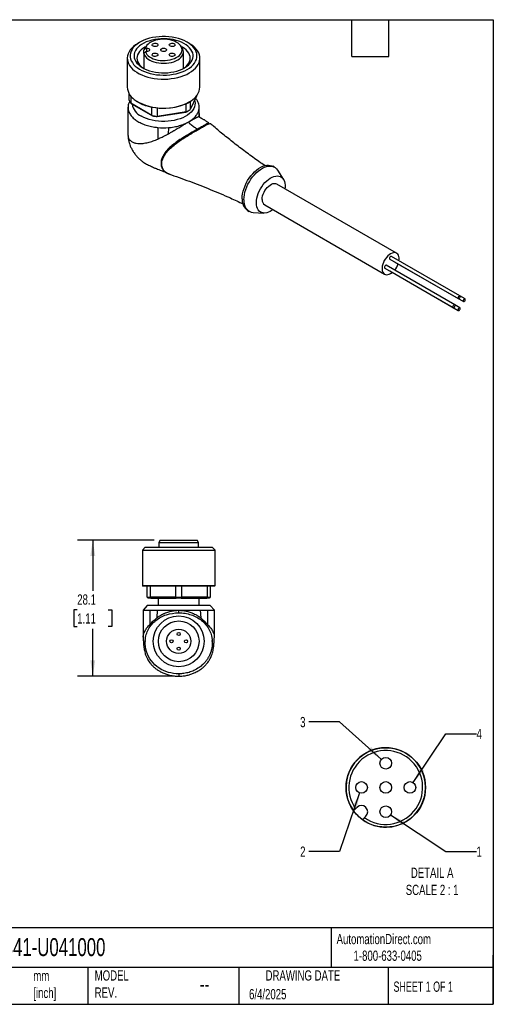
# Model space of a CAD drawing. Header units: millimetres. Extents: x 6 to 273, y 6 to 210.
# Tile 2 of 2: x 175 to 273, y 6 to 210. Entities that reach past the tile are written whole.
import ezdxf

# ---------------------------------------------------------------- set-up
doc = ezdxf.new("R2010")
doc.units = ezdxf.units.MM
doc.linetypes.add('SLD-Solid', pattern=[0])
doc.layers.add('DIMENSIONS', color=140, linetype='SLD-Solid', lineweight=25)
doc.layers.add('TEXT', color=140, linetype='SLD-Solid', lineweight=25)
doc.layers.add('SLD-DEFPOINTS', color=7, linetype='Continuous')
doc.styles.add('SLDTEXTSTYLE0', font='TXT', dxfattribs={"width": 0.7})
doc.styles.add('SLDTEXTSTYLE1', font='TXT', dxfattribs={"width": 0.65})
doc.dimstyles.new('SLDDIMSTYLE1', dxfattribs={"dimtxt": 2.158008, "dimasz": 3.302, "dimexe": 0, "dimexo": 0.0625, "dimgap": 0.539502, "dimtad": 0, "dimtih": 1, "dimtoh": 1, "dimdec": 1, "dimrnd": 1e-09, "dimzin": 12, "dimdsep": 46, "dimtxsty": 'SLDTEXTSTYLE0', "dimsah": 1, "dimcen": 0.09, "dimadec": 0, "dimazin": 3, "dimtfac": 1, "dimtdec": 1, "dimtofl": 0, "dimtmove": 0, "dimatfit": 3, "dimfxl": 0, "dimfrac": 2, "dimtolj": 1, "dimtzin": 12, "dimarcsym": 0})
doc.dimstyles.new('SLDDIMSTYLE5', dxfattribs={"dimtxt": 2.158008, "dimasz": 3.302, "dimexe": 0, "dimexo": 0.0625, "dimgap": 0.539502, "dimtad": 0, "dimtih": 1, "dimtoh": 1, "dimdec": 1, "dimlfac": 0.5, "dimrnd": 1e-09, "dimzin": 12, "dimdsep": 46, "dimtxsty": 'SLDTEXTSTYLE0', "dimsah": 1, "dimcen": 0, "dimadec": 0, "dimazin": 3, "dimtfac": 1, "dimtdec": 1, "dimtofl": 0, "dimtmove": 0, "dimatfit": 3, "dimfxl": 0, "dimfrac": 2, "dimtolj": 1, "dimtzin": 12, "dimarcsym": 0})

# ---------------------------------------------------------------- blocks, each defined once
blk = doc.blocks.new('_D_5')
at = {"layer": 'DIMENSIONS'}
for p, q in [((203.01, 102.16), (187.16, 102.16)), ((190.34, 102.16), (190.34, 91.65)), ((187.13, 87.74), (186.41, 87.74)), ((186.41, 87.74), (186.41, 84.31)), ((193.55, 87.74), (194.27, 87.74)), ((194.27, 87.74), (194.27, 84.31)), ((186.41, 84.31), (187.13, 84.31)), ((190.34, 74.06), (190.34, 83.83)), ((194.27, 84.31), (193.55, 84.31)), ((206.82, 74.06), (187.16, 74.06))]:
    blk.add_line(p, q, dxfattribs=at)
for points in [[(190.34, 102.16), (189.83, 98.86), (190.85, 98.86)], [(190.34, 74.06), (190.85, 77.36), (189.83, 77.36)]]:
    blk.add_solid(points, dxfattribs=at)
at = {"layer": 'DIMENSIONS', "char_height": 2.117, "attachment_point": 1, "style": 'SLDTEXTSTYLE0'}
for s, insert in [('28.1', (187.13, 90.95)), ('1.11', (187.13, 87.04))]:
    blk.add_mtext(s, dxfattribs=dict(at, insert=insert))
blk = doc.blocks.new('_D_7')
at = {"layer": 'DIMENSIONS'}
for p, q in [((251.84, 45.44), (263.23, 37.9)), ((263.23, 37.9), (269.58, 37.9))]:
    blk.add_line(p, q, dxfattribs=at)
blk.add_solid([(251.84, 45.44), (254.31, 43.19), (254.87, 44.04)], dxfattribs=at)
at = {"layer": 'DIMENSIONS', "insert": (269.58, 38.91), "char_height": 2.12, "attachment_point": 1, "style": 'SLDTEXTSTYLE0'}
blk.add_mtext('1', dxfattribs=at)
blk = doc.blocks.new('_D_8')
at = {"layer": 'DIMENSIONS'}
for p, q in [((245.45, 49.96), (241.31, 37.9)), ((241.31, 37.9), (234.96, 37.9))]:
    blk.add_line(p, q, dxfattribs=at)
blk.add_solid([(245.45, 49.96), (243.9, 47), (244.86, 46.67)], dxfattribs=at)
at = {"layer": 'DIMENSIONS', "insert": (233.16, 38.91), "char_height": 2.12, "attachment_point": 1, "style": 'SLDTEXTSTYLE0'}
blk.add_mtext('2', dxfattribs=at)
blk = doc.blocks.new('_D_9')
at = {"layer": 'DIMENSIONS'}
for p, q in [((241.31, 64.64), (234.96, 64.64)), ((249.94, 56.9), (241.31, 64.64))]:
    blk.add_line(p, q, dxfattribs=at)
blk.add_solid([(249.94, 56.9), (247.82, 59.48), (247.14, 58.72)], dxfattribs=at)
at = {"layer": 'DIMENSIONS', "insert": (233.16, 65.65), "char_height": 2.12, "attachment_point": 1, "style": 'SLDTEXTSTYLE0'}
blk.add_mtext('3', dxfattribs=at)
blk = doc.blocks.new('_D_10')
at = {"layer": 'DIMENSIONS'}
for p, q in [((256.5, 52.1), (263.23, 62.19)), ((263.23, 62.19), (269.58, 62.19))]:
    blk.add_line(p, q, dxfattribs=at)
blk.add_solid([(256.5, 52.1), (258.76, 54.56), (257.91, 55.13)], dxfattribs=at)
at = {"layer": 'DIMENSIONS', "insert": (269.58, 63.2), "char_height": 2.12, "attachment_point": 1, "style": 'SLDTEXTSTYLE0'}
blk.add_mtext('4', dxfattribs=at)

msp = doc.modelspace()

# ---------------------------------------------------------------- linework, layer by layer
for p, q in [((200.08, 204.91), (199.66, 204.67)), ((200.91, 202.54), (200.91, 203.29)), ((201.21, 203.7), (201.41, 203.7)), ((201.48, 204.22), (201.22, 203.88)), ((201.41, 203.7), (201.41, 202.95)), ((208.7, 203.88), (208.44, 204.22)), ((210.27, 204.67), (209.84, 204.91)), ((197.46, 201.61), (197.46, 195.65)), ((200.91, 202.54), (200.91, 199.46)), ((201.41, 202.95), (201.21, 202.95)), ((209.06, 199.49), (209.06, 202.91)), ((212.46, 195.65), (212.46, 201.61)), ((197.88, 192.93), (197.88, 194.22)), ((198.18, 193.8), (198.18, 192.3)), ((211.74, 193.79), (210.44, 190.99)), ((202.55, 189.77), (198.18, 192.3)), ((198.35, 192.2), (202.66, 189.71)), ((202.55, 189.77), (202.55, 191.53)), ((203.65, 191.36), (203.65, 189.6)), ((209.63, 190.53), (209.63, 192.23)), ((210.26, 192.59), (210.63, 192.81)), ((210.44, 192.66), (210.44, 190.99)), ((212.34, 189.7), (212.31, 191.53)), ((203.64, 189.55), (209.54, 190.47)), ((209.63, 190.53), (203.65, 189.6)), ((209.91, 190.67), (210.05, 190.75)), ((212.24, 190.91), (212.3, 189.66)), ((212.31, 189.66), (212.32, 189.7)), ((203.8, 187.29), (203.8, 184.92)), ((205.95, 187.28), (205.88, 185.95)), ((214.68, 188.02), (214.68, 188.02)), ((227.88, 179.09), (227.53, 179.29)), ((229.71, 176.62), (228.52, 178.47)), ((253.09, 161.36), (228.34, 175.64)), ((225.84, 171.31), (250.59, 157.03)), ((222.28, 170.2), (222.63, 169.99)), ((223.49, 169.75), (225.68, 169.65)), ((266.14, 152.53), (252, 160.69)), ((265.08, 150.69), (250.94, 158.86)), ((251.68, 160.14), (265.82, 151.98)), ((252.74, 159.53), (266.89, 151.36)), ((252.74, 159.53), (252.74, 159.53)), ((250.62, 158.3), (264.76, 150.14)), ((251.68, 157.69), (265.82, 149.53)), ((251.68, 157.69), (251.68, 157.69)), ((267.21, 151.92), (266.15, 152.53)), ((266.14, 150.08), (265.09, 150.69)), ((204.28, 102.16), (203.99, 101.66)), ((203.99, 101.66), (203.99, 100.66)), ((203.99, 101.66), (212.19, 101.66)), ((204.28, 102.16), (211.9, 102.16)), ((212.19, 101.66), (211.9, 102.16)), ((212.19, 100.66), (212.19, 101.66)), ((201.19, 100.66), (200.59, 100.06)), ((200.59, 100.06), (200.59, 92.76)), ((200.59, 100.06), (208.09, 100.06)), ((201.19, 100.66), (208.09, 100.66)), ((208.09, 100.66), (214.99, 100.66)), ((208.09, 100.06), (215.59, 100.06)), ((215.59, 100.06), (214.99, 100.66)), ((215.59, 92.76), (215.59, 100.06)), ((200.59, 92.76), (208.09, 92.76)), ((215.49, 92.66), (200.69, 92.66)), ((201.59, 90.36), (201.59, 92.66)), ((202.16, 92.66), (202.16, 90.36)), ((207.52, 90.36), (207.52, 92.66)), ((208.09, 92.76), (215.59, 92.76)), ((208.66, 92.66), (208.66, 90.36)), ((214.02, 90.36), (214.02, 92.66)), ((214.59, 92.66), (214.59, 90.36)), ((201.59, 90.36), (202.16, 90.36)), ((202.3, 90.16), (201.79, 90.16)), ((207.52, 90.36), (202.16, 90.36)), ((202.3, 90.16), (207.58, 90.16)), ((203.84, 90.16), (203.84, 88.66)), ((207.52, 90.36), (208.66, 90.36)), ((208.6, 90.16), (207.58, 90.16)), ((208.6, 90.16), (213.88, 90.16)), ((214.02, 90.36), (208.66, 90.36)), ((212.34, 88.66), (212.34, 90.16)), ((214.39, 90.16), (213.88, 90.16)), ((214.02, 90.36), (214.59, 90.36)), ((201.59, 88.66), (200.75, 87.68)), ((214.59, 88.66), (201.59, 88.66)), ((202.14, 87.66), (202.14, 84.76)), ((203.64, 87.66), (203.55, 86.08)), ((212.54, 87.66), (212.63, 86.08)), ((214.04, 87.66), (214.04, 84.76)), ((215.44, 87.66), (214.59, 88.66)), ((201.18, 81.41), (201.17, 81.23)), ((215.01, 81.24), (215, 81.41)), ((248.79, 59.04), (247.78, 58.71)), ((253, 59.01), (251.96, 59.22)), ((254, 58.66), (253, 59.01)), ((247.78, 58.71), (246.82, 58.25)), ((254.95, 58.19), (254, 58.66)), ((257.34, 56.1), (256.63, 56.9)), ((257.93, 55.22), (257.34, 56.1)), ((258.4, 54.26), (257.93, 55.22)), ((242.96, 53.38), (242.73, 52.34)), ((258.75, 53.26), (258.4, 54.26)), ((242.73, 52.34), (242.64, 51.28)), ((242.64, 51.28), (242.68, 50.22)), ((242.68, 50.22), (242.87, 49.17)), ((244.61, 46.71), (244.9, 47)), ((257.41, 46.19), (257.99, 47.09)), ((257.99, 47.09), (258.45, 48.04)), ((244.39, 46.03), (244.19, 46.29)), ((244.6, 45.78), (244.39, 46.03)), ((244.81, 45.53), (244.6, 45.78)), ((245.52, 44.86), (245.27, 45.07)), ((245.77, 44.65), (245.52, 44.86)), ((246.74, 45.16), (246.44, 44.87)), ((255.93, 44.67), (256.72, 45.39)), ((256.72, 45.39), (257.41, 46.19)), ((246.03, 44.45), (245.77, 44.65)), ((251.02, 42.9), (252.08, 42.99)), ((252.08, 42.99), (253.11, 43.22)), ((253.11, 43.22), (254.11, 43.58)), ((254.11, 43.58), (255.06, 44.07)), ((255.06, 44.07), (255.93, 44.67))]:
    msp.add_line(p, q)
at = {"flags": 128}
for points in [[(209.84, 199.28), (210.3, 199.58), (210.71, 199.89), (211.06, 200.24), (211.35, 200.6), (211.58, 200.97), (211.74, 201.36), (211.84, 201.75), (211.86, 202.15), (211.82, 202.54), (211.71, 202.94), (211.53, 203.32), (211.29, 203.69), (210.98, 204.05), (210.61, 204.38), (210.19, 204.7), (209.72, 204.98), (209.2, 205.24), (208.63, 205.47), (208.03, 205.66), (207.4, 205.82), (206.75, 205.94), (206.07, 206.03), (205.39, 206.07), (204.7, 206.08), (204.02, 206.04), (203.34, 205.97), (202.68, 205.86), (202.05, 205.71), (201.44, 205.52), (200.86, 205.3), (200.33, 205.05), (199.85, 204.77), (199.41, 204.46), (199.03, 204.13), (198.71, 203.78), (198.45, 203.41), (198.25, 203.03), (198.13, 202.64), (198.07, 202.25), (198.07, 201.85), (198.15, 201.45), (198.3, 201.07), (198.51, 200.69), (198.78, 200.32), (199.12, 199.98), (199.51, 199.65), (199.96, 199.35), (200.46, 199.08), (201, 198.83), (201.59, 198.62), (202.2, 198.45), (202.85, 198.31), (203.51, 198.2), (204.19, 198.14), (204.88, 198.11), (205.56, 198.13), (206.24, 198.18), (206.91, 198.28), (207.56, 198.41), (208.19, 198.58), (208.78, 198.78), (209.33, 199.01), (209.84, 199.28)], [(209.27, 199.61), (209.71, 199.89), (210.09, 200.19), (210.41, 200.52), (210.67, 200.86), (210.87, 201.22), (211, 201.58), (211.06, 201.96), (211.05, 202.33), (210.97, 202.7), (210.82, 203.07), (210.61, 203.42), (210.34, 203.76), (210, 204.08), (209.61, 204.38), (209.16, 204.65), (208.66, 204.9), (208.13, 205.11), (207.56, 205.28), (206.95, 205.43), (206.33, 205.53), (205.69, 205.59), (205.04, 205.62), (204.39, 205.6), (203.75, 205.55), (203.12, 205.46), (202.51, 205.32), (201.93, 205.15), (201.39, 204.95), (200.88, 204.72), (200.42, 204.45), (200.02, 204.16), (199.67, 203.84), (199.37, 203.51), (199.15, 203.16), (198.98, 202.8), (198.89, 202.43), (198.86, 202.05), (198.91, 201.68), (199.02, 201.31), (199.2, 200.95), (199.44, 200.6), (199.75, 200.27), (200.11, 199.96), (200.53, 199.67), (201.01, 199.42), (201.52, 199.19), (202.08, 198.99), (202.66, 198.84), (203.28, 198.71), (203.91, 198.63), (204.56, 198.58), (205.2, 198.58), (205.85, 198.61), (206.49, 198.69), (207.11, 198.8), (207.7, 198.95), (208.27, 199.14), (208.79, 199.36), (209.27, 199.61)], [(201.21, 202.95), (201.33, 202.66), (201.52, 202.38), (201.77, 202.12), (202.07, 201.89), (202.44, 201.67), (202.84, 201.49), (203.29, 201.35), (203.76, 201.23), (204.26, 201.16), (204.77, 201.12), (205.29, 201.13), (205.8, 201.18), (206.29, 201.26), (206.76, 201.38), (207.19, 201.54), (207.59, 201.73), (207.94, 201.95), (208.23, 202.19), (208.46, 202.46), (208.63, 202.74), (208.74, 203.03), (208.77, 203.32), (208.74, 203.62), (208.63, 203.91), (208.46, 204.19), (208.23, 204.45), (207.94, 204.7), (207.59, 204.92), (207.19, 205.11), (206.76, 205.26), (206.29, 205.38), (205.8, 205.47), (205.29, 205.51), (204.77, 205.52), (204.26, 205.49), (203.76, 205.41), (203.29, 205.3), (202.84, 205.15), (202.44, 204.97), (202.07, 204.76), (201.77, 204.52), (201.52, 204.26), (201.33, 203.99), (201.21, 203.7)], [(199.66, 204.67), (199.18, 204.36), (198.75, 204.03), (198.38, 203.68), (198.07, 203.31), (197.82, 202.93), (197.63, 202.53), (197.51, 202.12), (197.46, 201.71), (197.48, 201.3), (197.57, 200.89), (197.72, 200.49), (197.93, 200.09), (198.22, 199.72), (198.56, 199.35), (198.96, 199.01), (199.41, 198.7), (199.92, 198.4), (200.47, 198.14), (201.06, 197.91), (201.68, 197.71), (202.34, 197.55), (203.02, 197.43), (203.72, 197.34), (204.43, 197.29), (205.14, 197.28), (205.85, 197.31), (206.56, 197.38), (207.24, 197.48), (207.91, 197.63), (208.56, 197.81), (209.17, 198.02), (209.74, 198.27), (210.26, 198.55)], [(201.29, 203.97), (201.07, 203.85), (200.66, 203.59), (200.3, 203.3), (200.01, 202.99), (199.77, 202.66), (199.6, 202.31), (199.5, 201.96), (199.46, 201.61), (199.5, 201.25), (199.6, 200.9), (199.77, 200.56), (200.01, 200.23), (200.3, 199.92), (200.66, 199.63), (200.87, 199.49)], [(200.91, 202.54), (201.03, 202.24), (201.22, 201.95), (201.46, 201.68), (201.77, 201.43), (202.13, 201.2), (202.53, 201.01), (202.98, 200.84), (203.46, 200.71), (203.97, 200.62), (204.49, 200.56), (205.02, 200.55), (205.55, 200.57), (206.07, 200.64), (206.57, 200.74), (207.05, 200.88), (207.49, 201.05), (207.88, 201.25), (208.23, 201.48), (208.52, 201.74), (208.76, 202.02), (208.92, 202.31), (209.03, 202.61), (209.06, 202.91), (209.03, 203.22), (208.92, 203.52), (208.76, 203.81), (208.7, 203.88)], [(201.41, 203.7), (201.63, 203.67), (201.83, 203.61), (201.97, 203.51), (202.05, 203.39), (202.05, 203.26), (201.97, 203.13), (201.83, 203.03), (201.63, 202.97), (201.41, 202.95)], [(203.62, 204.1), (203.45, 204.03), (203.25, 204), (203.04, 204.01), (202.85, 204.06), (202.7, 204.14), (202.61, 204.25), (202.6, 204.37), (202.65, 204.49), (202.77, 204.59), (202.94, 204.66), (203.14, 204.69), (203.35, 204.68), (203.54, 204.63), (203.69, 204.54), (203.77, 204.43), (203.79, 204.31), (203.74, 204.2), (203.62, 204.1)], [(205.39, 203.08), (205.21, 203.01), (205.01, 202.98), (204.81, 202.99), (204.62, 203.04), (204.47, 203.12), (204.38, 203.23), (204.36, 203.35), (204.42, 203.47), (204.54, 203.57), (204.71, 203.64), (204.91, 203.67), (205.12, 203.66), (205.31, 203.61), (205.45, 203.52), (205.54, 203.41), (205.56, 203.29), (205.51, 203.18), (205.39, 203.08)], [(207.15, 204.1), (206.98, 204.03), (206.78, 204), (206.57, 204.01), (206.38, 204.06), (206.24, 204.14), (206.15, 204.25), (206.13, 204.37), (206.19, 204.49), (206.3, 204.59), (206.48, 204.66), (206.68, 204.69), (206.88, 204.68), (207.07, 204.63), (207.22, 204.54), (207.31, 204.43), (207.33, 204.31), (207.27, 204.2), (207.15, 204.1)], [(209.06, 199.49), (209.26, 199.63), (209.62, 199.92), (209.92, 200.23), (210.15, 200.56), (210.32, 200.9), (210.43, 201.25), (210.46, 201.61), (210.43, 201.96), (210.32, 202.31), (210.15, 202.66), (209.92, 202.99), (209.62, 203.3), (209.26, 203.59), (208.85, 203.85), (208.63, 203.97)], [(210.26, 198.55), (210.74, 198.85), (211.17, 199.18), (211.54, 199.53), (211.86, 199.9), (212.11, 200.29), (212.29, 200.69), (212.41, 201.09), (212.46, 201.5), (212.44, 201.92), (212.36, 202.33), (212.21, 202.73), (211.99, 203.12), (211.71, 203.5), (211.37, 203.86), (210.97, 204.2), (210.51, 204.52), (210.27, 204.67)], [(203.62, 202.06), (203.45, 201.99), (203.25, 201.96), (203.04, 201.97), (202.85, 202.02), (202.7, 202.1), (202.61, 202.21), (202.6, 202.33), (202.65, 202.45), (202.77, 202.55), (202.94, 202.62), (203.14, 202.65), (203.35, 202.64), (203.54, 202.59), (203.69, 202.5), (203.77, 202.39), (203.79, 202.27), (203.74, 202.16), (203.62, 202.06)], [(207.15, 202.06), (206.98, 201.99), (206.78, 201.96), (206.57, 201.97), (206.38, 202.02), (206.24, 202.1), (206.15, 202.21), (206.13, 202.33), (206.19, 202.45), (206.3, 202.55), (206.48, 202.62), (206.68, 202.65), (206.88, 202.64), (207.07, 202.59), (207.22, 202.5), (207.31, 202.39), (207.33, 202.27), (207.27, 202.16), (207.15, 202.06)], [(197.61, 191.49), (197.61, 188.53), (197.61, 185.72)], [(211.36, 192.97), (211.42, 192.73), (211.46, 192.35), (211.43, 191.96), (211.34, 191.58), (211.18, 191.2), (210.95, 190.84), (210.66, 190.49), (210.31, 190.16), (209.9, 189.86), (209.44, 189.58), (208.93, 189.33), (208.38, 189.11), (207.79, 188.92), (207.18, 188.77), (206.54, 188.66), (205.88, 188.58), (205.21, 188.55), (204.54, 188.55), (203.88, 188.6), (203.23, 188.68), (202.59, 188.81), (201.98, 188.96), (201.4, 189.16), (200.86, 189.39), (200.37, 189.65)], [(221.19, 172.6), (221.21, 173.1), (221.29, 173.63), (221.41, 174.17), (221.57, 174.71), (221.78, 175.26), (222.03, 175.8), (222.31, 176.33), (222.63, 176.83), (222.98, 177.31), (223.36, 177.75), (223.75, 178.16), (224.16, 178.52), (224.58, 178.83), (225.01, 179.09), (225.43, 179.29), (225.85, 179.44), (226.25, 179.52), (226.63, 179.54), (227, 179.49), (227.33, 179.39), (227.53, 179.29)], [(221.54, 172.4), (221.57, 172.9), (221.64, 173.42), (221.76, 173.96), (221.92, 174.51), (222.13, 175.06), (222.38, 175.6), (222.67, 176.12), (222.99, 176.63), (223.34, 177.11), (223.71, 177.55), (224.11, 177.96), (224.52, 178.32), (224.94, 178.63), (225.36, 178.89), (225.78, 179.09), (226.2, 179.23), (226.6, 179.31), (226.99, 179.33), (227.35, 179.29), (227.69, 179.18), (227.99, 179.02), (228.26, 178.79), (228.49, 178.52), (228.52, 178.47)], [(224.12, 171.77), (224.15, 172.22), (224.22, 172.69), (224.34, 173.18), (224.51, 173.67), (224.71, 174.16), (224.96, 174.63), (225.24, 175.09), (225.55, 175.52), (225.89, 175.92), (226.25, 176.28), (226.62, 176.59), (227, 176.85), (227.38, 177.06), (227.75, 177.2), (228.12, 177.29), (228.47, 177.31), (228.79, 177.27), (229.09, 177.17), (229.36, 177.01), (229.58, 176.79), (229.77, 176.51), (229.91, 176.19), (230.01, 175.82), (230.06, 175.41), (230.06, 174.97), (230.03, 174.67)], [(225.33, 172.46), (225.35, 172.81), (225.42, 173.18), (225.54, 173.55), (225.7, 173.93), (225.9, 174.29), (226.13, 174.63), (226.38, 174.94), (226.66, 175.21), (226.95, 175.43), (227.24, 175.6), (227.53, 175.71), (227.8, 175.76), (228.06, 175.75), (228.29, 175.67), (228.34, 175.64)], [(227.53, 170.34), (227.38, 170.23), (227, 170), (226.62, 169.82), (226.25, 169.7), (225.89, 169.65), (225.55, 169.66), (225.24, 169.73), (224.96, 169.86), (224.71, 170.05), (224.51, 170.3), (224.34, 170.6), (224.22, 170.95), (224.15, 171.34), (224.12, 171.77)], [(251.84, 161.23), (251.55, 161.04), (251.27, 160.79), (251, 160.5), (250.76, 160.18), (250.54, 159.82), (250.36, 159.45), (250.22, 159.08), (250.13, 158.7), (250.08, 158.34), (250.08, 158.01), (250.13, 157.7), (250.22, 157.44), (250.36, 157.22), (250.54, 157.06), (250.76, 156.95), (251, 156.91), (251.27, 156.93), (251.55, 157.01), (251.84, 157.15), (252.13, 157.35), (252.19, 157.4)], [(251.84, 160.68), (251.76, 160.61), (251.68, 160.51), (251.63, 160.4), (251.62, 160.29), (251.63, 160.2), (251.68, 160.14), (251.68, 160.14)], [(253.57, 159.79), (253.6, 160.04), (253.6, 160.38), (253.56, 160.68), (253.46, 160.95), (253.32, 161.16), (253.14, 161.33), (252.93, 161.43), (252.68, 161.47), (252.42, 161.45), (252.13, 161.37), (251.84, 161.23)], [(252, 160.69), (251.93, 160.71), (251.84, 160.68)], [(250.94, 158.86), (250.87, 158.87), (250.78, 158.84), (250.7, 158.77), (250.62, 158.67), (250.57, 158.56), (250.56, 158.45)], [(250.56, 158.45), (250.57, 158.36), (250.62, 158.3), (250.62, 158.3)], [(265.98, 152.51), (265.9, 152.44), (265.82, 152.35), (265.78, 152.23), (265.76, 152.12), (265.78, 152.03), (265.82, 151.98), (265.9, 151.96), (265.98, 151.99), (266.07, 152.06), (266.14, 152.16), (266.19, 152.27), (266.21, 152.38), (266.19, 152.47), (266.14, 152.53), (266.07, 152.54), (265.98, 152.51)], [(264.7, 150.29), (264.71, 150.2), (264.76, 150.14), (264.84, 150.12), (264.92, 150.15), (265.01, 150.22), (265.08, 150.32), (265.13, 150.44), (265.15, 150.55), (265.13, 150.64), (265.08, 150.69), (265.01, 150.71), (264.92, 150.68), (264.84, 150.61), (264.76, 150.51), (264.71, 150.4), (264.7, 150.29)], [(267.27, 151.77), (267.25, 151.86), (267.21, 151.92), (267.13, 151.93), (267.05, 151.9), (266.96, 151.83), (266.89, 151.73), (266.84, 151.62), (266.82, 151.51), (266.84, 151.42), (266.89, 151.36), (266.96, 151.35), (267.05, 151.38), (267.13, 151.45), (267.21, 151.55), (267.25, 151.66), (267.27, 151.77)], [(265.98, 149.54), (266.07, 149.61), (266.14, 149.71), (266.19, 149.82), (266.21, 149.93), (266.19, 150.02), (266.14, 150.08), (266.07, 150.1), (265.98, 150.06), (265.9, 150), (265.82, 149.9), (265.78, 149.78), (265.76, 149.67), (265.78, 149.58), (265.82, 149.53), (265.9, 149.51), (265.98, 149.54)], [(200.74, 87.66), (200.74, 84.04), (200.74, 82.18)], [(215.44, 82.19), (215.44, 84.04), (215.44, 87.66)], [(256.63, 56.9), (255.84, 57.6), (254.95, 58.19)], [(259.04, 51.16), (258.96, 52.22), (258.75, 53.26)], [(244.19, 46.29), (244.43, 46.53), (244.61, 46.71)], [(245.27, 45.07), (245.04, 45.3), (244.81, 45.53)], [(246.44, 44.87), (246.22, 44.64), (246.03, 44.45)]]:
    msp.add_lwpolyline(points, dxfattribs=at)
for centre, radius in [((208.09, 81.26), 5.25), ((208.09, 81.26), 4.2), ((208.09, 81.26), 2.5), ((206.59, 81.26), 0.32), ((208.09, 82.76), 0.32), ((209.59, 81.26), 0.32), ((208.09, 79.76), 0.32), ((250.84, 56.1), 1.2), ((245.84, 51.1), 1.2), ((250.84, 51.1), 1.2), ((255.84, 51.1), 1.2), ((250.84, 46.1), 1.2)]:
    msp.add_circle(centre, radius)
for centre, radius, start, end in [((202.62, 202.78), 1.78, 141.8957, 163.4615), ((201.02, 195.93), 3.57, 184.6244, 241.0372), ((208.92, 195.93), 3.55, 298.8586, 355.4819), ((200.64, 193.83), 2.9, 197.9909, 211.806), ((201.74, 192.66), 3.31, 189.2105, 245.5463), ((204.98, 202.58), 11.3, 239.7521, 297.8562), ((204.95, 203.21), 11.93, 252.0921, 291.6531), ((204.88, 201.17), 11.63, 258.4708, 263.9432), ((204.88, 200.8), 11.31, 258.6932, 263.7207), ((206.44, 196.68), 6.94, 296.486, 299.9793), ((206.65, 196.62), 6.78, 296.0762, 303.9184), ((223.89, 172.38), 2.71, 175.1944, 233.4934), ((223.8, 172.02), 2.29, 170.3681, 262.2894), ((226.59, 172.34), 1.27, 174.6162, 234.0717), ((249.43, 160.59), 4.23, 319.9314, 340.0763), ((200.69, 92.76), 0.1, 180, 270), ((215.49, 92.76), 0.1, 270, 0), ((250.84, 51.1), 8.2, 82.1474, 104.4358), ((250.84, 51.1), 8.2, 119.295, 163.8717), ((250.84, 51.1), 7.62, 234.8196, 215.1806), ((250.84, 51.1), 8.2, 338.1354, 0.4225), ((250.84, 51.1), 8.2, 193.5902, 215.8778), ((245.82, 46.08), 1.3, 315, 134.9999), ((250.84, 51.1), 8.2, 234.122, 271.2694)]:
    msp.add_arc(centre, radius, start, end)
for points in [[(200.91, 203.29), (201.01, 203.43), (201.11, 203.57), (201.21, 203.7)], [(201.21, 202.95), (201.11, 202.82), (201.01, 202.68), (200.91, 202.54)], [(198.18, 192.3), (198.23, 192.26), (198.29, 192.23), (198.35, 192.2)], [(212.24, 190.91), (212.34, 191.32), (212.33, 191.74), (212.22, 192.15)], [(202.66, 189.71), (202.63, 189.73), (202.59, 189.75), (202.55, 189.77)], [(203.65, 189.6), (203.65, 189.58), (203.65, 189.57), (203.64, 189.55)], [(209.54, 190.47), (209.57, 190.49), (209.6, 190.51), (209.63, 190.53)], [(212.3, 189.66), (212.31, 189.66), (212.31, 189.66), (212.31, 189.66)], [(203.8, 187.29), (204.51, 187.23), (205.24, 187.22), (205.95, 187.28)], [(205.79, 185.9), (205.82, 185.92), (205.85, 185.94), (205.88, 185.95)], [(204.69, 180.79), (204.69, 180.84), (204.66, 180.89), (204.62, 180.92)], [(204.74, 180.93), (204.74, 180.97), (204.72, 181.02), (204.67, 181.06)], [(204.69, 180.79), (204.71, 180.84), (204.73, 180.88), (204.74, 180.93)], [(204.74, 180.93), (204.74, 180.89), (204.76, 180.85), (204.8, 180.83)], [(204.8, 180.83), (204.8, 180.84), (204.81, 180.85), (204.81, 180.86)], [(204.69, 180.79), (204.69, 180.76), (204.71, 180.72), (204.75, 180.69)], [(204.76, 180.72), (204.77, 180.76), (204.79, 180.79), (204.8, 180.83)], [(201.79, 90.16), (201.72, 90.23), (201.66, 90.3), (201.59, 90.36)], [(202.16, 90.36), (202.2, 90.3), (202.25, 90.23), (202.3, 90.16)], [(207.58, 90.16), (207.56, 90.23), (207.54, 90.3), (207.52, 90.36)], [(208.66, 90.36), (208.64, 90.3), (208.62, 90.23), (208.6, 90.16)], [(213.88, 90.16), (213.93, 90.23), (213.97, 90.3), (214.02, 90.36)], [(214.59, 90.36), (214.52, 90.3), (214.46, 90.23), (214.39, 90.16)], [(202.14, 87.66), (202.56, 87.66), (203.07, 87.66), (203.64, 87.66)], [(212.54, 87.66), (213.11, 87.66), (213.62, 87.66), (214.04, 87.66)], [(203.48, 86.03), (203.5, 86.04), (203.53, 86.06), (203.55, 86.08)], [(212.63, 86.08), (212.65, 86.06), (212.67, 86.04), (212.7, 86.03)], [(201.17, 81.26), (201.17, 81.31), (201.18, 81.36), (201.18, 81.41)], [(201.18, 81.41), (201.18, 81.42), (201.18, 81.44), (201.18, 81.45)], [(215, 81.45), (215, 81.44), (215, 81.42), (215, 81.41)], [(215, 81.41), (215, 81.36), (215, 81.31), (215.01, 81.26)]]:
    msp.add_open_spline(points, degree=3)
for points, knots in [([(212.22, 192.15), (212.15, 192.36), (212, 192.78), (211.7, 193.17), (211.54, 193.37)], [0, 0, 0, 0, 0.4978479, 1, 1, 1, 1]), ([(197.96, 192.75), (197.87, 192.56), (197.66, 192.14), (197.58, 191.46), (197.69, 190.75), (198, 190.06), (198.52, 189.39), (199.22, 188.8), (200.08, 188.29), (201.07, 187.86), (202.18, 187.53), (203.12, 187.36), (203.67, 187.31), (203.8, 187.29)], [0, 0, 0, 0, 0.081986, 0.180603, 0.277279, 0.376718, 0.474416, 0.575085, 0.670672, 0.768908, 0.866566, 0.967148, 1, 1, 1, 1]), ([(199.31, 192.77), (199.4, 192.71), (199.64, 192.55), (200.08, 192.32), (200.62, 192.08), (201, 191.92), (201.21, 191.86), (201.22, 191.86)], [0, 0, 0, 0, 0.167279, 0.44063, 0.713963, 0.987237, 1, 1, 1, 1]), ([(209.42, 192.13), (209.44, 192.14), (209.65, 192.22), (210.01, 192.41), (210.39, 192.61), (210.57, 192.74), (210.61, 192.77)], [0, 0, 0, 0, 0.0513179, 0.4699238, 0.8886843, 1, 1, 1, 1]), ([(210.16, 188.48), (210.73, 188.81), (211.19, 189.18), (211.72, 189.8), (211.87, 190.01), (212.05, 190.35), (212.1, 190.46), (212.18, 190.68), (212.22, 190.8), (212.24, 190.91)], [0, 0, 0, 0, 0.5, 0.5, 0.75, 0.75, 0.875, 0.875, 1, 1, 1, 1]), ([(210.16, 188.48), (210.21, 188.51), (210.32, 188.57), (210.48, 188.66), (210.63, 188.75), (210.78, 188.83), (210.92, 188.91), (211.06, 188.99), (211.19, 189.06), (211.36, 189.15), (211.55, 189.25), (211.74, 189.35), (211.91, 189.43), (212, 189.48), (212.06, 189.51)], [0, 0, 0, 0, 0.060656, 0.121926, 0.183782, 0.246185, 0.309086, 0.372425, 0.43613, 0.500106, 0.620045, 0.749714, 0.849367, 1, 1, 1, 1]), ([(212.06, 189.51), (212.08, 189.53), (212.13, 189.55), (212.18, 189.58), (212.21, 189.59), (212.24, 189.61), (212.26, 189.63), (212.28, 189.64), (212.29, 189.65), (212.3, 189.65), (212.3, 189.66)], [0, 0, 0, 0, 0.19637, 0.356092, 0.482886, 0.580331, 0.720692, 0.831087, 0.930183, 1, 1, 1, 1]), ([(214.39, 188.1), (214.28, 188.19), (214.06, 188.38), (213.75, 188.6), (213.49, 188.78), (213.27, 188.92), (213.05, 189.04), (212.87, 189.14), (212.72, 189.21), (212.62, 189.25), (212.54, 189.31), (212.46, 189.39), (212.4, 189.49), (212.35, 189.6), (212.34, 189.67), (212.34, 189.7)], [0, 0, 0, 0, 0.15498, 0.305345, 0.414993, 0.50515, 0.602225, 0.707111, 0.763606, 0.793182, 0.824611, 0.859898, 0.900304, 0.946889, 1, 1, 1, 1]), ([(204.81, 180.86), (204.88, 181.01), (205, 181.3), (205.27, 181.75), (205.6, 182.19), (206.11, 182.78), (206.85, 183.48), (207.87, 184.26), (208.96, 185), (209.9, 185.58), (210.63, 186.02), (211.17, 186.33), (211.68, 186.62), (212.16, 186.9), (212.61, 187.16), (213.02, 187.4), (213.38, 187.6), (213.8, 187.83), (214.21, 188.03), (214.53, 188.13), (214.63, 188.06), (214.68, 188.02)], [0, 0, 0, 0, 0.039164, 0.078502, 0.117832, 0.157141, 0.235605, 0.314044, 0.392394, 0.470986, 0.510258, 0.549445, 0.588563, 0.627667, 0.666909, 0.706189, 0.745312, 0.784466, 0.86311, 0.941409, 1, 1, 1, 1]), ([(205.95, 187.28), (206.15, 187.29), (206.35, 187.31), (206.74, 187.36), (206.93, 187.39), (207.5, 187.49), (207.87, 187.58), (208.58, 187.78), (208.92, 187.9), (209.57, 188.17), (209.88, 188.32), (210.16, 188.48)], [0, 0, 0, 0, 0.125, 0.125, 0.25, 0.25, 0.5, 0.5, 0.75, 0.75, 1, 1, 1, 1]), ([(207.11, 186.65), (207.17, 186.69), (207.3, 186.77), (207.49, 186.88), (207.65, 186.98), (207.79, 187.06), (208.02, 187.2), (208.32, 187.38), (208.69, 187.61), (209.02, 187.81), (209.32, 187.99), (209.61, 188.16), (209.89, 188.33), (210.07, 188.43), (210.16, 188.48)], [0, 0, 0, 0, 0.06177, 0.118655, 0.169691, 0.214135, 0.251422, 0.381757, 0.500341, 0.602506, 0.703903, 0.804137, 0.902906, 1, 1, 1, 1]), ([(210.08, 185.76), (210.22, 185.85), (210.55, 186.04), (211.05, 186.33), (211.57, 186.63), (212.07, 186.91), (212.52, 187.18), (212.93, 187.41), (213.29, 187.62), (213.71, 187.85), (214.12, 188.07), (214.32, 188.1), (214.41, 188.11)], [0, 0, 0, 0, 0.064726, 0.149986, 0.235516, 0.320822, 0.406156, 0.491797, 0.577228, 0.662118, 0.831317, 1, 1, 1, 1]), ([(211.95, 186.93), (211.86, 186.99), (211.67, 187.11), (211.47, 187.24), (211.33, 187.34), (211.27, 187.39), (211.2, 187.43), (211.05, 187.55), (210.9, 187.66), (210.65, 187.85), (210.53, 187.95), (210.44, 188.02), (210.44, 188.02), (210.43, 188.03), (210.42, 188.04), (210.4, 188.06), (210.39, 188.06), (210.39, 188.06), (210.39, 188.06), (210.38, 188.07), (210.38, 188.07), (210.37, 188.08), (210.36, 188.09), (210.36, 188.09), (210.3, 188.14), (210.2, 188.27), (210.16, 188.42), (210.16, 188.48)], [0.0456953, 0.0456953, 0.0456953, 0.0456953, 0.1706653, 0.3333, 0.3333, 0.3808916, 0.4284831, 0.4284831, 0.6104277, 0.6559139, 0.7923723, 0.7923723, 0.792373, 0.792373, 0.8044815, 0.81659, 0.81659, 0.8165961, 0.8165961, 0.8209949, 0.8253937, 0.8253937, 0.8312781, 0.8371624, 0.8371624, 0.9185812, 1, 1, 1, 1]), ([(214.37, 188.09), (214.33, 188.11), (214.24, 188.17), (213.94, 188.07), (213.54, 187.86), (213.14, 187.63), (212.79, 187.42), (212.39, 187.19), (212.1, 187.02), (211.95, 186.93)], [0, 0, 0, 0, 0.145734, 0.359492, 0.572732, 0.679269, 0.786247, 0.89334, 1, 1, 1, 1]), ([(214.7, 188.04), (214.64, 188.07), (214.57, 188.12), (214.49, 188.11), (214.48, 188.11)], [0, 0, 0, 0, 0.792524, 1, 1, 1, 1]), ([(225.85, 179.43), (225.45, 179.7), (224.2, 180.56), (222.17, 182.05), (219.78, 183.87), (217.51, 185.68), (215.82, 187.07), (214.91, 187.86), (214.7, 188.04)], [0, 0, 0, 0, 0.101982, 0.320727, 0.533413, 0.740009, 0.940482, 1, 1, 1, 1]), ([(197.61, 185.68), (197.63, 185.41), (197.66, 184.91), (197.81, 184.27), (197.98, 183.7), (198.23, 183.13), (198.56, 182.51), (198.98, 181.89), (199.45, 181.31), (199.96, 180.79), (200.56, 180.29), (201.25, 179.83), (202.05, 179.45), (202.79, 179.1), (203.45, 178.82), (203.91, 178.64), (204.32, 178.48), (204.74, 178.33), (205.09, 178.2), (205.3, 178.13), (205.33, 178.11)], [0, 0, 0, 0, 0.067746, 0.121503, 0.161237, 0.212532, 0.272689, 0.334624, 0.395941, 0.455825, 0.514162, 0.591334, 0.669524, 0.752018, 0.812394, 0.864363, 0.89404, 0.936029, 0.990732, 1, 1, 1, 1]), ([(197.63, 185.68), (197.63, 185.56), (197.64, 185.25), (197.85, 184.84), (198.21, 184.47), (198.71, 184.19), (199.31, 184.02), (199.99, 183.97), (200.8, 184.02), (201.73, 184.19), (202.77, 184.5), (203.46, 184.79), (203.8, 184.92)], [0, 0, 0, 0, 0.069517, 0.169387, 0.268747, 0.367355, 0.464685, 0.56032, 0.653838, 0.774968, 0.890708, 1, 1, 1, 1]), ([(203.8, 184.92), (203.84, 184.94), (203.95, 184.99), (204.16, 185.08), (204.48, 185.23), (204.92, 185.44), (205.36, 185.67), (205.67, 185.83), (205.79, 185.9)], [0, 0, 0, 0, 0.05373, 0.162145, 0.325836, 0.545642, 0.812645, 1, 1, 1, 1]), ([(211.95, 186.93), (211.51, 186.68), (210.51, 186.11), (209.44, 185.49), (208.53, 184.93), (208.16, 184.69), (207.17, 183.99), (206.58, 183.53), (205.44, 182.42), (204.94, 181.74), (204.67, 181.08), (204.67, 181.07), (204.67, 181.06)], [1.058456, 1.058456, 1.058456, 1.058456, 1.249254, 1.440051, 1.440051, 1.577541, 1.577541, 1.815198, 1.815198, 2.113573, 2.113573, 2.118595, 2.118595, 2.118595, 2.118595]), ([(204.74, 180.93), (204.8, 181.07), (204.93, 181.36), (205.19, 181.8), (205.51, 182.24), (206.01, 182.81), (206.74, 183.5), (207.74, 184.28), (208.83, 185.01), (209.62, 185.49), (210.03, 185.74), (210.08, 185.76)], [0, 0, 0, 0, 0.080812, 0.161939, 0.243392, 0.324931, 0.487592, 0.651135, 0.815378, 0.980439, 1, 1, 1, 1]), ([(205.88, 185.95), (205.89, 185.95), (205.89, 185.95), (205.89, 185.95), (205.9, 185.96), (205.91, 185.96), (205.93, 185.98), (206, 186.01), (206.15, 186.1), (206.39, 186.23), (206.73, 186.43), (206.96, 186.57), (207.11, 186.65)], [0, 0, 0, 0, 0.001811, 0.003714, 0.007602, 0.015695, 0.033128, 0.072783, 0.169646, 0.420878, 0.646427, 1, 1, 1, 1]), ([(204.62, 180.92), (204.57, 180.77), (204.47, 180.47), (204.42, 180.02), (204.43, 179.6), (204.53, 179.21), (204.64, 178.93), (204.74, 178.8), (204.76, 178.77)], [0, 0, 0, 0, 0.189425, 0.3788, 0.568161, 0.757351, 0.946481, 1, 1, 1, 1]), ([(204.67, 181.06), (204.66, 181.05), (204.66, 181.04), (204.65, 181.01), (204.64, 180.98), (204.62, 180.94), (204.62, 180.93), (204.62, 180.92)], [-0.02029262, -0.02029262, -0.02029262, -0.02029262, -0.01598204, -0.01598204, -0.00494045, -0.00494045, -0.00000023, -0.00000023, -0.00000023, -0.00000023]), ([(204.54, 179.44), (204.54, 179.45), (204.5, 179.6), (204.51, 179.9), (204.55, 180.34), (204.64, 180.64), (204.69, 180.79)], [0, 0, 0, 0, 0.039277, 0.360002, 0.680389, 1, 1, 1, 1]), ([(204.51, 179.77), (204.52, 179.64), (204.53, 179.37), (204.64, 179.04), (204.72, 178.83), (204.79, 178.73), (204.79, 178.72)], [0, 0, 0, 0, 0.3531226, 0.6718701, 0.960628, 1, 1, 1, 1]), ([(205.2, 178.23), (205.17, 178.26), (205.04, 178.37), (204.87, 178.62), (204.69, 178.97), (204.59, 179.36), (204.56, 179.79), (204.61, 180.23), (204.7, 180.54), (204.75, 180.69)], [0, 0, 0, 0, 0.048057, 0.20645, 0.36456, 0.522838, 0.681777, 0.841059, 1, 1, 1, 1]), ([(204.84, 178.69), (204.84, 178.7), (204.77, 178.78), (204.73, 178.89), (204.7, 178.99)], [0, 0, 0, 0, 0.064284, 1, 1, 1, 1]), ([(204.75, 180.69), (204.75, 180.7), (204.76, 180.71), (204.76, 180.72), (204.76, 180.72), (204.76, 180.72)], [0.015044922, 0.015044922, 0.015044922, 0.015044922, 0.019754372, 0.019754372, 0.019762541, 0.019762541, 0.019762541, 0.019762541]), ([(204.79, 178.72), (204.84, 178.65), (204.94, 178.48), (205.08, 178.34), (205.16, 178.26)], [0, 0, 0, 0, 0.431325, 1, 1, 1, 1]), ([(205.16, 178.26), (205.17, 178.25), (205.28, 178.12), (205.58, 177.91), (205.91, 177.77), (206.09, 177.69)], [0, 0, 0, 0, 0.0563187, 0.4770463, 1, 1, 1, 1]), ([(206.09, 177.71), (205.97, 177.75), (205.73, 177.83), (205.43, 178.02), (205.27, 178.17), (205.2, 178.23)], [0, 0, 0, 0, 0.33476, 0.726968, 1, 1, 1, 1]), ([(206.04, 177.72), (207.46, 177.22), (210.32, 176.22), (214.56, 174.55), (218.24, 173.01), (220.49, 171.96), (221.35, 171.55)], [0, 0, 0, 0, 0.275676, 0.551507, 0.827417, 1, 1, 1, 1]), ([(200.76, 87.66), (200.76, 87.66), (200.73, 87.67), (200.91, 87.66), (201.28, 87.66), (201.74, 87.66), (202.06, 87.66), (202.14, 87.66)], [0, 0, 0, 0, 0.0982889, 0.3672617, 0.6346522, 0.91005, 1, 1, 1, 1]), ([(203.64, 87.66), (203.8, 87.66), (203.96, 87.66), (204.3, 87.66), (204.47, 87.66), (205, 87.66), (205.37, 87.66), (206.12, 87.66), (206.5, 87.66), (207.29, 87.67), (207.69, 87.66), (208.09, 87.66)], [0, 0, 0, 0, 0.125, 0.125, 0.25, 0.25, 0.5, 0.5, 0.75, 0.75, 1, 1, 1, 1]), ([(204.59, 86.77), (204.65, 86.8), (204.77, 86.87), (204.95, 86.95), (205.11, 87.03), (205.25, 87.09), (205.49, 87.18), (205.81, 87.3), (206.22, 87.42), (206.61, 87.51), (206.98, 87.58), (207.35, 87.63), (207.72, 87.66), (207.97, 87.66), (208.09, 87.66)], [0, 0, 0, 0, 0.06177, 0.118655, 0.169691, 0.214135, 0.251422, 0.381757, 0.500341, 0.602506, 0.703903, 0.804137, 0.902906, 1, 1, 1, 1]), ([(208.09, 87.66), (208.17, 87.66), (208.32, 87.66), (208.55, 87.65), (208.78, 87.63), (209.01, 87.61), (209.25, 87.57), (209.48, 87.53), (209.71, 87.48), (210.01, 87.41), (210.37, 87.3), (210.77, 87.16), (211.18, 86.98), (211.44, 86.85), (211.59, 86.77)], [0, 0, 0, 0, 0.060656, 0.121926, 0.183782, 0.246185, 0.309086, 0.372425, 0.43613, 0.500106, 0.620045, 0.749714, 0.849367, 1, 1, 1, 1]), ([(208.09, 87.66), (208.89, 87.66), (209.67, 87.66), (210.81, 87.66), (211.18, 87.66), (211.71, 87.66), (211.88, 87.66), (212.22, 87.66), (212.38, 87.66), (212.54, 87.66)], [0, 0, 0, 0, 0.5, 0.5, 0.75, 0.75, 0.875, 0.875, 1, 1, 1, 1]), ([(208.09, 87.14), (208.09, 87.15), (208.09, 87.18), (208.09, 87.25), (208.09, 87.31), (208.09, 87.35), (208.09, 87.43), (208.09, 87.5), (208.09, 87.58), (208.09, 87.64), (208.09, 87.66)], [0, 0, 0, 0, 0.1143086, 0.5578667, 0.6687644, 0.7788377, 0.834135, 0.889379, 0.9446981, 1, 1, 1, 1]), ([(214.04, 87.66), (214.49, 87.66), (214.84, 87.66), (215.32, 87.66), (215.44, 87.66), (215.44, 87.66)], [0, 0, 0, 0, 0.5, 0.5, 1, 1, 1, 1]), ([(201.18, 81.45), (201.18, 81.45), (201.18, 81.45), (201.2, 81.87), (201.35, 82.69), (201.98, 84.18), (203.03, 85.38), (204.37, 86.27), (205.9, 86.93), (207.21, 87.14), (208.53, 87.14), (209.41, 87.07), (210.65, 86.77), (211.81, 86.27), (212.81, 85.61), (213.67, 84.78), (214.35, 83.8), (214.75, 82.87), (214.91, 82.17), (214.97, 81.76), (214.99, 81.55), (215, 81.45)], [0.004886, 0.004886, 0.004886, 0.004886, 0.004897, 0.004897, 0.133265, 0.261632, 0.518367, 0.646735, 0.775102, 1.031837, 1.031837, 1.160186, 1.288534, 1.416883, 1.545232, 1.67358, 1.801929, 1.930278, 1.994452, 2.026539, 2.058627, 2.058627, 2.058627, 2.058627]), ([(202.14, 84.76), (202.16, 84.79), (202.22, 84.85), (202.35, 84.99), (202.56, 85.2), (202.84, 85.48), (203.16, 85.76), (203.39, 85.95), (203.48, 86.03)], [0, 0, 0, 0, 0.05373, 0.162145, 0.325836, 0.545642, 0.812645, 1, 1, 1, 1]), ([(203.55, 86.08), (203.55, 86.08), (203.55, 86.08), (203.55, 86.08), (203.56, 86.09), (203.57, 86.09), (203.59, 86.11), (203.64, 86.15), (203.76, 86.24), (203.95, 86.38), (204.24, 86.57), (204.45, 86.69), (204.59, 86.77)], [0, 0, 0, 0, 0.001811, 0.003714, 0.007602, 0.015695, 0.033128, 0.072783, 0.169646, 0.420878, 0.646427, 1, 1, 1, 1]), ([(211.59, 86.77), (211.67, 86.73), (211.8, 86.65), (211.97, 86.55), (212.11, 86.46), (212.23, 86.37), (212.35, 86.29), (212.46, 86.21), (212.55, 86.14), (212.61, 86.1), (212.63, 86.08)], [0, 0, 0, 0, 0.19637, 0.356092, 0.482886, 0.580331, 0.720692, 0.831087, 0.930183, 1, 1, 1, 1]), ([(213.84, 84.65), (213.84, 84.65), (213.84, 84.65), (213.83, 84.65), (213.83, 84.66), (213.81, 84.68), (213.76, 84.74), (213.62, 84.89), (213.41, 85.09), (213.15, 85.32), (212.94, 85.48), (212.78, 85.6), (212.69, 85.67), (212.65, 85.7), (212.63, 85.71), (212.63, 85.72), (212.62, 85.72), (212.62, 85.72), (212.62, 85.72), (212.62, 85.72), (212.62, 85.72)], [0, 0, 0, 0, 0.000947, 0.002924, 0.008649, 0.016893, 0.075734, 0.174482, 0.438973, 0.650242, 0.81248, 0.904935, 0.966687, 0.98384, 0.989638, 0.993968, 0.995759, 0.997423, 0.999091, 1, 1, 1, 1]), ([(212.7, 86.03), (212.76, 85.98), (212.89, 85.87), (213.11, 85.68), (213.42, 85.4), (213.74, 85.09), (213.95, 84.86), (214.04, 84.77)], [0, 0, 0, 0, 0.114628, 0.266299, 0.454502, 0.785211, 1, 1, 1, 1]), ([(200.76, 82.09), (200.75, 82.17), (200.73, 82.38), (200.85, 82.83), (201.11, 83.43), (201.55, 84.1), (201.95, 84.55), (202.14, 84.76)], [0, 0, 0, 0, 0.102568, 0.293447, 0.540686, 0.776923, 1, 1, 1, 1]), ([(202.8, 85.12), (202.8, 85.12), (202.8, 85.12), (202.8, 85.12), (202.8, 85.12), (202.8, 85.12), (202.8, 85.12), (202.8, 85.12), (202.79, 85.11), (202.79, 85.11), (202.78, 85.1), (202.75, 85.07), (202.67, 85), (202.53, 84.86), (202.36, 84.68), (202.22, 84.51), (202.13, 84.39), (202.09, 84.33), (202.08, 84.31), (202.08, 84.31), (202.08, 84.31)], [0, 0, 0, 0, 0.000108, 0.001459, 0.00262, 0.003689, 0.00479, 0.006036, 0.007508, 0.011303, 0.022853, 0.040105, 0.092494, 0.272966, 0.520196, 0.723185, 0.872305, 0.968542, 0.998393, 1, 1, 1, 1]), ([(214.04, 84.76), (214.23, 84.55), (214.62, 84.1), (215.06, 83.43), (215.33, 82.83), (215.45, 82.38), (215.43, 82.17), (215.42, 82.09)], [0, 0, 0, 0, 0.223181, 0.459589, 0.706639, 0.897658, 1, 1, 1, 1]), ([(200.74, 82.09), (200.75, 81.97), (200.76, 81.74), (200.78, 81.34), (200.8, 80.94), (200.83, 80.6), (200.86, 80.34), (200.89, 80.11), (200.92, 79.87), (200.96, 79.61), (201.02, 79.26), (201.14, 78.77), (201.34, 78.21), (201.59, 77.68), (201.85, 77.23), (202.15, 76.81), (202.51, 76.38), (202.97, 75.92), (203.49, 75.51), (204.07, 75.14), (204.68, 74.82), (205.4, 74.52), (206.22, 74.27), (207.13, 74.09), (207.76, 74.07), (208.09, 74.06)], [0, 0, 0, 0, 0.0289812, 0.0547632, 0.0964697, 0.1265058, 0.1493518, 0.1695614, 0.1902662, 0.2116798, 0.2339409, 0.2796383, 0.329989, 0.3772629, 0.4179357, 0.4569428, 0.5024009, 0.5545166, 0.615005, 0.6636685, 0.7191941, 0.7812382, 0.849276, 0.9225551, 1, 1, 1, 1]), ([(201.18, 81.42), (201.18, 81.42), (201.18, 81.42), (201.18, 81.41), (201.18, 81.41)], [0, 0, 0, 0, 0.2606873, 1, 1, 1, 1]), ([(208.09, 74.06), (208.38, 74.07), (208.96, 74.09), (209.8, 74.24), (210.59, 74.45), (211.36, 74.75), (212.1, 75.13), (212.77, 75.57), (213.33, 76.03), (213.76, 76.48), (214.08, 76.88), (214.29, 77.18), (214.45, 77.44), (214.61, 77.73), (214.8, 78.13), (214.98, 78.6), (215.12, 79.12), (215.22, 79.59), (215.28, 80.03), (215.32, 80.39), (215.35, 80.7), (215.38, 81.04), (215.41, 81.51), (215.43, 81.89), (215.44, 82.09)], [0, 0, 0, 0, 0.070089, 0.137428, 0.201264, 0.261048, 0.333844, 0.398353, 0.454396, 0.510239, 0.553359, 0.583425, 0.603053, 0.626151, 0.662968, 0.707253, 0.748518, 0.787931, 0.825214, 0.861304, 0.883612, 0.91266, 0.951296, 1, 1, 1, 1]), ([(215, 81.42), (215, 81.42), (215, 81.42), (215, 81.41), (215, 81.41)], [0, 0, 0, 0, 0.2629031, 1, 1, 1, 1]), ([(208.09, 74.55), (208.09, 74.55), (208.09, 74.55), (207.37, 74.55), (205.93, 74.76), (203.29, 75.96), (201.4, 78.37), (201.14, 80.53), (201.17, 81.22)], [0, 0, 0, 0, 0.000035, 0.000035, 0.211673, 0.42331, 0.846586, 1.058224, 1.058224, 1.058224, 1.058224]), ([(201.17, 81.22), (201.17, 81.23), (201.17, 81.25), (201.17, 81.26), (201.17, 81.26), (201.17, 81.26)], [0.015044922, 0.015044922, 0.015044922, 0.015044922, 0.019754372, 0.019754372, 0.019762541, 0.019762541, 0.019762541, 0.019762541]), ([(201.17, 81.23), (201.17, 81.23), (201.17, 81.23), (201.17, 81.22), (201.17, 81.22)], [0, 0, 0, 0, 0.262581, 1, 1, 1, 1]), ([(215.01, 81.22), (215.01, 81.14), (215.02, 80.98), (215.01, 80.73), (215, 80.49), (214.98, 80.25), (214.94, 80.01), (214.9, 79.78), (214.85, 79.54), (214.79, 79.31), (214.72, 79.08), (214.64, 78.86), (214.56, 78.64), (214.46, 78.42), (214.36, 78.21), (214.25, 78), (214.13, 77.8), (214.01, 77.61), (213.88, 77.42), (213.72, 77.2), (213.46, 76.88), (213, 76.4), (212.26, 75.79), (211.45, 75.32), (210.73, 75.02), (210.22, 74.85), (209.7, 74.72), (209.17, 74.62), (208.63, 74.56), (208.27, 74.55), (208.09, 74.55)], [0, 0, 0, 0, 0.023341, 0.046564, 0.069664, 0.092636, 0.115477, 0.138183, 0.160752, 0.183185, 0.205483, 0.227649, 0.249687, 0.271601, 0.293389, 0.315052, 0.336587, 0.35799, 0.379258, 0.400388, 0.432916, 0.493786, 0.582973, 0.700295, 0.75023, 0.800183, 0.85015, 0.900116, 0.95007, 1, 1, 1, 1]), ([(215.01, 81.26), (215.01, 81.26), (215.01, 81.26), (215.01, 81.25), (215.01, 81.23), (215.01, 81.22)], [0, 0, 0, 0, 0.000004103, 0.000004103, 0.004713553, 0.004713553, 0.004713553, 0.004713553]), ([(215.01, 81.23), (215.01, 81.23), (215.01, 81.23), (215.01, 81.22), (215.01, 81.22)], [0, 0, 0, 0, 0.252684, 1, 1, 1, 1]), ([(208.09, 74.55), (208.09, 74.52), (208.09, 74.44), (208.09, 74.31), (208.09, 74.18), (208.09, 74.09), (208.09, 74.06), (208.09, 74.06), (208.09, 74.06)], [0, 0, 0, 0, 0.090286, 0.302889, 0.515365, 0.727775, 0.940323, 1, 1, 1, 1])]:
    msp.add_open_spline(points, degree=3, knots=knots)
at = {"layer": 'SLD-DEFPOINTS'}
msp.add_circle((250.84, 51.1), 8.2, dxfattribs=at)
at = {"layer": 'TEXT'}
for p, q in [((6.35, 209.55), (273.05, 209.55)), ((243.84, 201.93), (243.84, 209.55)), ((251.46, 201.93), (251.46, 209.55)), ((273.05, 209.55), (273.05, 6.35)), ((243.84, 201.93), (251.46, 201.93)), ((273.05, 22.13), (6.35, 22.13)), ((239.58, 22.13), (239.58, 13.97)), ((273.05, 6.35), (273.05, 16.51)), ((273.05, 13.97), (6.35, 13.97)), ((189.3, 13.97), (189.3, 6.35)), ((220.47, 13.97), (220.47, 6.35)), ((251.35, 13.97), (251.35, 6.35)), ((6.35, 6.35), (273.05, 6.35))]:
    msp.add_line(p, q, dxfattribs=at)

# ---------------------------------------------------------------- texts
for s, insert, char_height, attachment_point, style in [('DETAIL A^JSCALE 2 : 1', (260.42, 34.55), 2.1167, 2, 'SLDTEXTSTYLE0'), ('AutomationDirect.com', (240.69, 20.88), 2.1167, 1, 'SLDTEXTSTYLE0'), ('7700-12341-U041000', (159.21, 20.01), 3.7042, 1, 'SLDTEXTSTYLE0'), ('1-800-633-0405', (244.19, 17.44), 2.1167, 1, 'SLDTEXTSTYLE0'), ('mm^J[inch]', (178.06, 13.3), 2.117, 1, 'SLDTEXTSTYLE0'), ('MODEL ^JREV.', (190.73, 13.36), 2.1167, 1, 'SLDTEXTSTYLE0'), ('DRAWING DATE', (233.73, 13.36), 2.1167, 2, 'SLDTEXTSTYLE0'), ('--', (212.43, 12.11), 3.175, 1, 'SLDTEXTSTYLE0'), ('SHEET 1 OF 1', (252.44, 11.05), 2.1167, 1, 'SLDTEXTSTYLE1'), ('6/4/2025', (222.61, 9.5), 2.117, 1, 'SLDTEXTSTYLE0')]:
    msp.add_mtext(s, dxfattribs=dict(at, insert=insert, char_height=char_height, attachment_point=attachment_point, style=style))

# ---------------------------------------------------------------- dimensions: what is measured, and where the dimension line sits
at = {"layer": 'DIMENSIONS'}
dim = msp.add_linear_dim(base=(190.34, 74.06), p1=(204.28, 102.16), p2=(208.09, 74.06), angle=90, dimstyle='SLDDIMSTYLE1', dxfattribs=at)
dim.commit()
dim.dimension.update_dxf_attribs({"geometry": '_D_5', "text_midpoint": (190.34, 87.74), "dimtype": 160})
for p1, p2, text, picture, middle in [((251.73, 55.3), (249.94, 56.9), '3', '_D_9', (234.06, 64.64)), ((255.17, 50.1), (256.5, 52.1), '4', '_D_10', (270.48, 62.19)), ((246.23, 52.23), (245.45, 49.96), '2', '_D_8', (234.06, 37.9)), ((249.84, 46.76), (251.84, 45.44), '1', '_D_7', (270.48, 37.9))]:
    dim = msp.add_diameter_dim_2p(p1=p1, p2=p2, text=text, dimstyle='SLDDIMSTYLE5', override={"dimpost": '<>'}, dxfattribs=at)
    dim.commit()
    dim.dimension.update_dxf_attribs({"geometry": picture, "text_midpoint": middle, "dimtype": 163})

doc.saveas('drawing.dxf')
